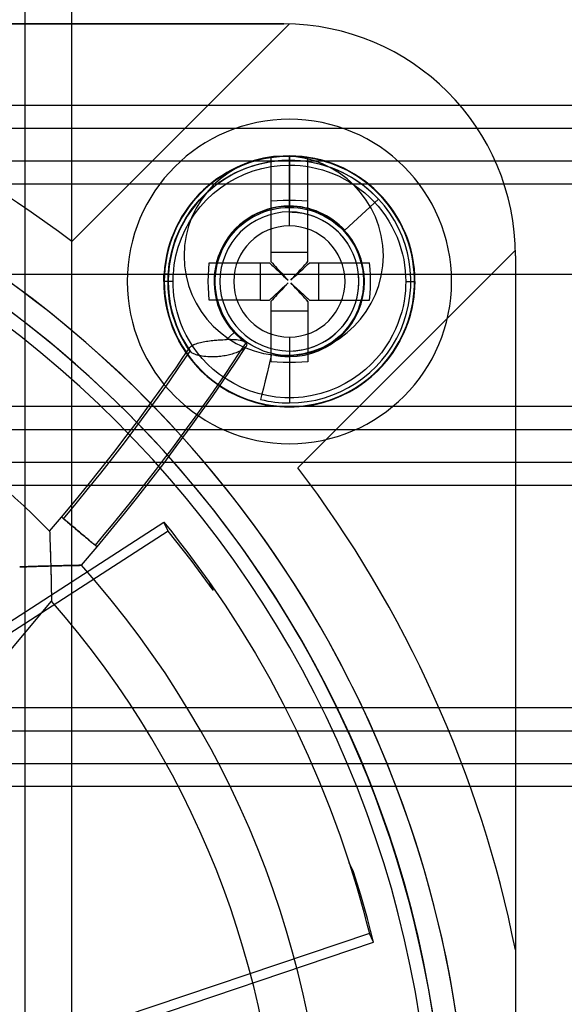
# Model space of a CAD drawing. Header units: millimetres. Extents: x -76 to 76, y -48 to 50.
# Tile 13 of 16: x 12 to 24, y 8 to 29. Entities that reach past the tile are written whole.
import ezdxf

# ---------------------------------------------------------------- set-up
doc = ezdxf.new("R2010")
doc.units = ezdxf.units.MM
doc.layers.add('MAIN-2', color=7, linetype='Continuous')

msp = doc.modelspace()

# ---------------------------------------------------------------- linework, layer by layer
at = {"layer": 'MAIN-2'}
for p, q in [((12.5, 0.5), (12.5, 42)), ((13.5, 42), (13.5, 0.5)), ((-21.923, 28.956), (18.077, 28.956)), ((18.077, 28.956), (9.677, 28.956)), ((18.196, 28.954), (13.503, 24.26)), ((18.077, 28.956), (18.077, 28.956)), ((18.077, 28.956), (18.077, 28.956)), ((18.196, 28.954), (18.196, 28.954)), ((75.5, 27.2), (-75.5, 27.2)), ((18.2, 26.9), (18.2, 26.9)), ((73.5, 26.7), (-73.5, 26.7)), ((-73.5, 26), (73.5, 26)), ((17.347, 25.967), (17.203, 25.915)), ((17.257, 25.845), (17.506, 25.927)), ((17.49, 26.011), (17.347, 25.967)), ((17.551, 25.933), (17.394, 25.887)), ((17.635, 26.046), (17.49, 26.011)), ((17.506, 25.927), (17.767, 25.985)), ((17.711, 25.968), (17.551, 25.933)), ((17.778, 26.072), (17.635, 26.046)), ((17.873, 25.994), (17.711, 25.968)), ((17.767, 25.985), (18.035, 26.016)), ((17.921, 26.091), (17.778, 26.072)), ((17.8, 26.07), (17.8, 24.846)), ((18.036, 26.01), (17.873, 25.994)), ((18.062, 26.102), (17.921, 26.091)), ((18.035, 26.016), (18.306, 26.019)), ((18.2, 26.015), (18.036, 26.01)), ((18.2, 26.105), (18.062, 26.102)), ((18.077, 26.106), (18.077, 26.106)), ((18.2, 26.11), (18.2, 25.91)), ((18.2, 26.105), (18.2, 26.11)), ((18.325, 26.102), (18.2, 26.105)), ((18.2, 24.9), (18.2, 26.1)), ((18.257, 26.099), (18.2, 26.1)), ((18.2, 24.9), (18.2, 26.1)), ((18.32, 26.012), (18.2, 26.015)), ((18.2, 26.015), (18.2, 25.021)), ((18.315, 26.098), (18.257, 26.099)), ((18.306, 26.019), (18.576, 25.994)), ((18.372, 26.095), (18.315, 26.098)), ((18.439, 26.004), (18.32, 26.012)), ((18.451, 26.094), (18.325, 26.102)), ((18.429, 26.09), (18.372, 26.095)), ((18.486, 26.085), (18.429, 26.09)), ((18.557, 25.99), (18.439, 26.004)), ((18.579, 26.079), (18.451, 26.094)), ((18.543, 26.078), (18.486, 26.085)), ((18.6, 26.07), (18.543, 26.078)), ((18.675, 25.971), (18.557, 25.99)), ((18.576, 25.994), (18.84, 25.941)), ((18.708, 26.057), (18.579, 26.079)), ((18.6, 24.846), (18.6, 26.07)), ((18.791, 25.947), (18.675, 25.971)), ((18.839, 26.029), (18.708, 26.057)), ((18.905, 25.917), (18.791, 25.947)), ((18.969, 25.994), (18.839, 26.029)), ((18.84, 25.941), (19.095, 25.863)), ((19.099, 25.952), (18.969, 25.994)), ((19.228, 25.902), (19.099, 25.952)), ((16.787, 25.707), (16.655, 25.621)), ((16.923, 25.785), (16.787, 25.707)), ((16.803, 25.617), (17.021, 25.741)), ((17.062, 25.854), (16.923, 25.785)), ((17.089, 25.767), (16.943, 25.693)), ((17.021, 25.741), (17.257, 25.845)), ((17.049, 25.631), (17.23, 25.715)), ((17.203, 25.915), (17.062, 25.854)), ((17.24, 25.832), (17.089, 25.767)), ((17.23, 25.715), (17.416, 25.785)), ((17.394, 25.887), (17.24, 25.832)), ((17.416, 25.785), (17.608, 25.839)), ((17.608, 25.839), (17.803, 25.879)), ((17.803, 25.879), (18.001, 25.902)), ((18.001, 25.902), (18.2, 25.91)), ((18.2, 25.91), (18.316, 25.908)), ((18.316, 25.908), (18.433, 25.9)), ((18.433, 25.9), (18.552, 25.886)), ((18.552, 25.886), (18.672, 25.866)), ((18.672, 25.866), (18.793, 25.839)), ((18.793, 25.839), (18.913, 25.807)), ((19.018, 25.883), (18.905, 25.917)), ((18.913, 25.807), (19.034, 25.768)), ((19.128, 25.844), (19.018, 25.883)), ((19.034, 25.768), (19.154, 25.722)), ((19.095, 25.863), (19.337, 25.761)), ((19.236, 25.801), (19.128, 25.844)), ((19.154, 25.722), (19.273, 25.67)), ((19.356, 25.846), (19.228, 25.902)), ((19.34, 25.753), (19.236, 25.801)), ((19.337, 25.761), (19.563, 25.639)), ((19.442, 25.701), (19.34, 25.753)), ((19.482, 25.782), (19.356, 25.846)), ((19.605, 25.712), (19.482, 25.782)), ((19.725, 25.635), (19.605, 25.712)), ((75.5, 25.5), (-75.5, 25.5)), ((16.528, 25.527), (16.407, 25.426)), ((16.655, 25.621), (16.528, 25.527)), ((16.666, 25.518), (16.537, 25.417)), ((16.602, 25.478), (16.803, 25.617)), ((16.802, 25.61), (16.666, 25.518)), ((16.711, 25.421), (16.876, 25.533)), ((16.943, 25.693), (16.802, 25.61)), ((16.876, 25.533), (17.049, 25.631)), ((19.273, 25.67), (19.389, 25.611)), ((19.389, 25.611), (19.504, 25.545)), ((19.539, 25.646), (19.442, 25.701)), ((19.504, 25.545), (19.615, 25.474)), ((19.634, 25.586), (19.539, 25.646)), ((19.563, 25.639), (19.77, 25.498)), ((19.725, 25.524), (19.634, 25.586)), ((19.841, 25.55), (19.725, 25.635)), ((19.812, 25.459), (19.725, 25.524)), ((19.77, 25.498), (19.958, 25.344)), ((19.954, 25.46), (19.841, 25.55)), ((16.291, 25.317), (16.182, 25.202)), ((16.257, 25.159), (16.422, 25.325)), ((16.407, 25.426), (16.291, 25.317)), ((16.414, 25.309), (16.298, 25.193)), ((16.41, 25.16), (16.555, 25.297)), ((16.537, 25.417), (16.414, 25.309)), ((16.422, 25.325), (16.602, 25.478)), ((16.555, 25.297), (16.711, 25.421)), ((19.615, 25.474), (19.723, 25.395)), ((19.723, 25.395), (19.827, 25.312)), ((19.895, 25.391), (19.812, 25.459)), ((19.827, 25.312), (19.927, 25.222)), ((19.974, 25.321), (19.895, 25.391)), ((20.061, 25.363), (19.954, 25.46)), ((19.958, 25.344), (20.125, 25.178)), ((20.05, 25.248), (19.974, 25.321)), ((20.163, 25.261), (20.061, 25.363)), ((16.08, 25.081), (15.986, 24.955)), ((16.182, 25.202), (16.08, 25.081)), ((16.189, 25.071), (16.088, 24.942)), ((16.103, 24.972), (16.257, 25.159)), ((16.298, 25.193), (16.189, 25.071)), ((16.276, 25.013), (16.41, 25.16)), ((17.933, 25.142), (17.8, 25.132)), ((17.8, 25.132), (17.8, 24.034)), ((18.067, 25.148), (17.933, 25.142)), ((18.2, 25.15), (18.067, 25.148)), ((18.333, 25.148), (18.2, 25.15)), ((18.467, 25.142), (18.333, 25.148)), ((18.6, 25.132), (18.467, 25.142)), ((18.6, 24.034), (18.6, 25.132)), ((19.395, 24.504), (20.125, 25.178)), ((19.927, 25.222), (20.022, 25.127)), ((20.022, 25.127), (20.112, 25.027)), ((20.121, 25.174), (20.05, 25.248)), ((20.125, 25.178), (20.121, 25.174)), ((20.26, 25.154), (20.163, 25.261)), ((20.35, 25.041), (20.26, 25.154)), ((15.986, 24.955), (15.9, 24.824)), ((15.963, 24.765), (16.103, 24.972)), ((16.088, 24.942), (15.996, 24.806)), ((16.155, 24.855), (16.276, 25.013)), ((17.459, 24.819), (17.552, 24.863)), ((17.552, 24.863), (17.645, 24.9)), ((17.645, 24.9), (17.735, 24.931)), ((17.735, 24.931), (17.826, 24.956)), ((17.826, 24.956), (17.918, 24.975)), ((17.918, 24.975), (18.011, 24.989)), ((18.011, 24.989), (18.105, 24.997)), ((18.105, 24.997), (18.2, 25)), ((18.2, 25.021), (18.2, 25.027)), ((18.2, 24.9), (18.2, 25)), ((18.2, 25), (18.295, 24.997)), ((18.2, 24.9), (18.2, 24.9)), ((18.2, 24.9), (18.2, 24.9)), ((18.2, 24.6), (18.2, 24.9)), ((18.2, 24.9), (18.258, 24.899)), ((18.258, 24.899), (18.315, 24.896)), ((18.295, 24.997), (18.39, 24.989)), ((18.315, 24.896), (18.373, 24.89)), ((18.373, 24.89), (18.43, 24.882)), ((18.39, 24.989), (18.483, 24.975)), ((18.43, 24.882), (18.488, 24.872)), ((18.483, 24.975), (18.575, 24.956)), ((18.488, 24.872), (18.544, 24.86)), ((18.544, 24.86), (18.6, 24.846)), ((18.575, 24.956), (18.666, 24.931)), ((18.666, 24.931), (18.756, 24.9)), ((18.756, 24.9), (18.849, 24.863)), ((18.849, 24.863), (18.942, 24.818)), ((20.112, 25.027), (20.195, 24.923)), ((20.195, 24.923), (20.274, 24.815)), ((20.435, 24.925), (20.35, 25.041)), ((20.512, 24.805), (20.435, 24.925)), ((15.822, 24.69), (15.752, 24.552)), ((15.9, 24.824), (15.822, 24.69)), ((15.912, 24.666), (15.837, 24.52)), ((15.84, 24.54), (15.963, 24.765)), ((15.996, 24.806), (15.912, 24.666)), ((15.95, 24.514), (16.046, 24.688)), ((16.046, 24.688), (16.155, 24.855)), ((17.125, 24.585), (17.203, 24.652)), ((17.203, 24.652), (17.285, 24.713)), ((17.285, 24.713), (17.37, 24.769)), ((17.37, 24.769), (17.459, 24.819)), ((18.942, 24.818), (19.03, 24.768)), ((19.03, 24.768), (19.116, 24.713)), ((19.116, 24.713), (19.197, 24.652)), ((19.197, 24.652), (19.275, 24.585)), ((20.274, 24.815), (20.345, 24.704)), ((20.345, 24.704), (20.411, 24.589)), ((20.582, 24.682), (20.512, 24.805)), ((20.646, 24.556), (20.582, 24.682)), ((15.752, 24.552), (15.691, 24.413)), ((15.738, 24.298), (15.84, 24.54)), ((15.837, 24.52), (15.772, 24.37)), ((15.869, 24.332), (15.95, 24.514)), ((16.917, 24.357), (16.981, 24.437)), ((16.981, 24.437), (17.05, 24.513)), ((17.05, 24.513), (17.125, 24.585)), ((19.275, 24.585), (19.35, 24.513)), ((19.35, 24.513), (19.419, 24.436)), ((19.419, 24.436), (19.483, 24.356)), ((20.411, 24.589), (20.47, 24.473)), ((20.47, 24.473), (20.522, 24.354)), ((20.702, 24.428), (20.646, 24.556)), ((13.503, 24.26), (13.503, 24.26)), ((15.639, 24.272), (15.595, 24.13)), ((15.691, 24.413), (15.639, 24.272)), ((15.66, 24.044), (15.738, 24.298)), ((15.772, 24.37), (15.716, 24.216)), ((15.802, 24.144), (15.869, 24.332)), ((16.806, 24.186), (16.859, 24.273)), ((16.859, 24.273), (16.917, 24.357)), ((19.483, 24.356), (19.542, 24.273)), ((19.542, 24.273), (19.594, 24.186)), ((20.522, 24.354), (20.568, 24.234)), ((20.568, 24.234), (20.607, 24.113)), ((20.752, 24.299), (20.702, 24.428)), ((20.794, 24.169), (20.752, 24.299)), ((15.595, 24.13), (15.559, 23.989)), ((15.607, 23.78), (15.66, 24.044)), ((15.67, 24.058), (15.634, 23.899)), ((15.716, 24.216), (15.67, 24.058)), ((15.751, 23.952), (15.802, 24.144)), ((16.717, 24.001), (16.759, 24.096)), ((16.759, 24.096), (16.806, 24.186)), ((17.8, 24.034), (18.6, 24.034)), ((17.8, 24.034), (17.8, 23.831)), ((18.382, 19.381), (23.076, 24.075)), ((18.6, 23.831), (18.6, 24.034)), ((19.594, 24.186), (19.641, 24.095)), ((19.641, 24.095), (19.683, 24)), ((20.607, 24.113), (20.639, 23.993)), ((20.829, 24.039), (20.794, 24.169)), ((20.857, 23.908), (20.829, 24.039)), ((23.076, 24.075), (23.076, 24.075)), ((15.532, 23.848), (15.512, 23.708)), ((15.559, 23.989), (15.532, 23.848)), ((15.634, 23.899), (15.607, 23.737)), ((15.715, 23.756), (15.751, 23.952)), ((16.458, 23.667), (16.468, 23.8)), ((16.468, 23.8), (17.566, 23.8)), ((16.634, 23.729), (16.656, 23.821)), ((16.656, 23.821), (16.684, 23.911)), ((16.684, 23.911), (16.717, 24.001)), ((17.566, 23.8), (17.769, 23.8)), ((17.566, 23.8), (17.566, 23)), ((17.769, 23.8), (17.792, 23.778)), ((17.8, 23.831), (17.832, 23.796)), ((17.8, 23.8), (17.8, 23.8)), ((17.832, 23.796), (17.865, 23.761)), ((18.535, 23.761), (18.568, 23.796)), ((18.568, 23.796), (18.6, 23.831)), ((18.591, 23.763), (18.631, 23.8)), ((18.6, 23.8), (18.6, 23.8)), ((18.631, 23.8), (18.834, 23.8)), ((18.834, 23.8), (19.932, 23.8)), ((18.834, 23), (18.834, 23.8)), ((19.683, 24), (19.716, 23.91)), ((19.716, 23.91), (19.744, 23.82)), ((19.744, 23.82), (19.766, 23.729)), ((19.942, 23.667), (19.932, 23.8)), ((20.639, 23.993), (20.666, 23.872)), ((20.666, 23.872), (20.686, 23.752)), ((20.879, 23.779), (20.857, 23.908)), ((23.077, 23.956), (23.077, -16.044)), ((23.077, 23.956), (23.077, 23.956)), ((23.077, 23.956), (23.077, 23.956)), ((15.512, 23.708), (15.5, 23.57)), ((15.581, 23.51), (15.607, 23.78)), ((15.607, 23.737), (15.591, 23.574)), ((15.695, 23.558), (15.715, 23.756)), ((16.452, 23.533), (16.458, 23.667)), ((16.606, 23.543), (16.617, 23.637)), ((16.617, 23.637), (16.634, 23.729)), ((17.792, 23.778), (17.818, 23.754)), ((17.818, 23.754), (17.847, 23.728)), ((17.847, 23.728), (17.878, 23.699)), ((17.865, 23.761), (17.898, 23.725)), ((17.878, 23.699), (17.912, 23.667)), ((17.898, 23.725), (17.931, 23.689)), ((17.912, 23.667), (17.948, 23.634)), ((17.931, 23.689), (17.965, 23.653)), ((17.948, 23.634), (17.987, 23.598)), ((17.965, 23.653), (17.999, 23.616)), ((17.987, 23.598), (18.03, 23.559)), ((17.999, 23.616), (18.033, 23.579)), ((18.367, 23.578), (18.401, 23.616)), ((18.373, 23.561), (18.436, 23.62)), ((18.401, 23.616), (18.435, 23.652)), ((18.435, 23.652), (18.469, 23.689)), ((18.436, 23.62), (18.494, 23.673)), ((18.469, 23.689), (18.502, 23.725)), ((18.494, 23.673), (18.545, 23.721)), ((18.502, 23.725), (18.535, 23.761)), ((18.545, 23.721), (18.591, 23.763)), ((19.766, 23.729), (19.783, 23.636)), ((19.783, 23.636), (19.794, 23.543)), ((19.948, 23.533), (19.942, 23.667)), ((20.686, 23.752), (20.7, 23.633)), ((20.7, 23.633), (20.708, 23.516)), ((20.894, 23.651), (20.879, 23.779)), ((20.902, 23.525), (20.894, 23.651)), ((-58.728, 23.555), (36.867, 23.555)), ((15.49, 23.457), (15.491, 23.471)), ((15.49, 23.443), (15.49, 23.457)), ((15.49, 23.428), (15.49, 23.443)), ((15.49, 23.414), (15.49, 23.428)), ((15.49, 23.4), (15.49, 23.414)), ((15.49, 23.4), (15.495, 23.4)), ((15.69, 23.4), (15.49, 23.4)), ((15.49, 23.4), (15.492, 23.292)), ((15.491, 23.499), (15.492, 23.513)), ((15.491, 23.485), (15.491, 23.499)), ((15.491, 23.471), (15.491, 23.485)), ((15.492, 23.513), (15.493, 23.528)), ((15.493, 23.542), (15.494, 23.556)), ((15.493, 23.528), (15.493, 23.542)), ((15.494, 23.556), (15.495, 23.57)), ((15.5, 23.57), (15.495, 23.57)), ((15.495, 23.57), (15.695, 23.558)), ((15.495, 23.449), (15.496, 23.473)), ((15.495, 23.424), (15.495, 23.449)), ((15.495, 23.4), (15.495, 23.424)), ((15.497, 23.278), (15.495, 23.4)), ((15.496, 23.497), (15.497, 23.521)), ((15.496, 23.473), (15.496, 23.497)), ((15.497, 23.521), (15.499, 23.546)), ((15.499, 23.546), (15.5, 23.57)), ((15.584, 23.239), (15.581, 23.51)), ((15.591, 23.574), (15.585, 23.41)), ((15.585, 23.41), (15.59, 23.246)), ((15.69, 23.445), (15.691, 23.468)), ((15.69, 23.423), (15.69, 23.445)), ((15.69, 23.4), (15.69, 23.423)), ((15.692, 23.3), (15.69, 23.4)), ((15.691, 23.49), (15.692, 23.513)), ((15.691, 23.468), (15.691, 23.49)), ((15.692, 23.513), (15.693, 23.535)), ((15.693, 23.535), (15.695, 23.558)), ((16.45, 23.4), (16.452, 23.533)), ((16.452, 23.267), (16.45, 23.4)), ((16.601, 23.448), (16.606, 23.543)), ((16.601, 23.352), (16.601, 23.448)), ((18.03, 23.559), (18.074, 23.518)), ((18.033, 23.579), (18.067, 23.541)), ((18.067, 23.541), (18.102, 23.504)), ((18.074, 23.518), (18.122, 23.475)), ((18.102, 23.504), (18.137, 23.466)), ((18.122, 23.475), (18.171, 23.429)), ((18.134, 23.337), (18.171, 23.371)), ((18.137, 23.466), (18.171, 23.429)), ((18.171, 23.371), (18.137, 23.334)), ((18.229, 23.429), (18.303, 23.498)), ((18.229, 23.429), (18.263, 23.466)), ((18.229, 23.371), (18.266, 23.337)), ((18.263, 23.334), (18.229, 23.371)), ((18.263, 23.466), (18.298, 23.504)), ((18.298, 23.504), (18.333, 23.541)), ((18.303, 23.498), (18.373, 23.561)), ((18.333, 23.541), (18.367, 23.578)), ((19.794, 23.543), (19.799, 23.448)), ((19.799, 23.448), (19.799, 23.352)), ((19.95, 23.4), (19.948, 23.533)), ((19.948, 23.267), (19.95, 23.4)), ((20.708, 23.516), (20.71, 23.4)), ((20.71, 23.4), (20.708, 23.3)), ((20.71, 23.4), (20.91, 23.4)), ((20.905, 23.4), (20.902, 23.525)), ((20.905, 23.4), (20.903, 23.278)), ((20.91, 23.4), (20.905, 23.4)), ((20.908, 23.292), (20.91, 23.4)), ((15.492, 23.292), (15.499, 23.179)), ((15.506, 23.153), (15.497, 23.278)), ((15.499, 23.179), (15.511, 23.063)), ((15.615, 22.971), (15.584, 23.239)), ((15.59, 23.246), (15.604, 23.083)), ((15.698, 23.195), (15.692, 23.3)), ((15.709, 23.087), (15.698, 23.195)), ((16.458, 23.133), (16.452, 23.267)), ((16.606, 23.257), (16.601, 23.352)), ((16.617, 23.164), (16.606, 23.257)), ((16.634, 23.071), (16.617, 23.164)), ((17.911, 23.131), (17.947, 23.165)), ((17.947, 23.165), (17.984, 23.199)), ((17.999, 23.184), (17.965, 23.148)), ((17.984, 23.199), (18.021, 23.233)), ((18.033, 23.222), (17.999, 23.184)), ((18.021, 23.233), (18.059, 23.267)), ((18.067, 23.259), (18.033, 23.222)), ((18.059, 23.267), (18.096, 23.302)), ((18.102, 23.296), (18.067, 23.259)), ((18.096, 23.302), (18.134, 23.337)), ((18.137, 23.334), (18.102, 23.296)), ((18.298, 23.296), (18.263, 23.334)), ((18.266, 23.337), (18.304, 23.302)), ((18.333, 23.259), (18.298, 23.296)), ((18.304, 23.302), (18.341, 23.267)), ((18.367, 23.221), (18.333, 23.259)), ((18.341, 23.267), (18.378, 23.233)), ((18.401, 23.184), (18.367, 23.221)), ((18.378, 23.233), (18.416, 23.199)), ((18.435, 23.147), (18.401, 23.184)), ((18.416, 23.199), (18.452, 23.165)), ((18.452, 23.165), (18.489, 23.131)), ((19.783, 23.163), (19.766, 23.071)), ((19.794, 23.257), (19.783, 23.163)), ((19.799, 23.352), (19.794, 23.257)), ((19.942, 23.133), (19.948, 23.267)), ((20.702, 23.195), (20.691, 23.087)), ((20.708, 23.3), (20.702, 23.195)), ((20.889, 23.063), (20.901, 23.179)), ((20.903, 23.278), (20.894, 23.153)), ((20.901, 23.179), (20.908, 23.292)), ((15.52, 23.027), (15.506, 23.153)), ((15.511, 23.063), (15.529, 22.942)), ((15.541, 22.899), (15.52, 23.027)), ((15.604, 23.083), (15.63, 22.921)), ((15.672, 22.71), (15.615, 22.971)), ((15.726, 22.976), (15.709, 23.087)), ((15.748, 22.861), (15.726, 22.976)), ((16.468, 23), (16.458, 23.133)), ((17.566, 23), (16.468, 23)), ((16.656, 22.98), (16.634, 23.071)), ((16.684, 22.89), (16.656, 22.98)), ((17.566, 23), (17.769, 23)), ((17.769, 23), (17.804, 23.032)), ((17.832, 23.004), (17.8, 22.969)), ((17.8, 23), (17.8, 23)), ((17.8, 22.969), (17.8, 22.766)), ((17.804, 23.032), (17.839, 23.065)), ((17.865, 23.039), (17.832, 23.004)), ((17.839, 23.065), (17.875, 23.098)), ((17.898, 23.075), (17.865, 23.039)), ((17.875, 23.098), (17.911, 23.131)), ((17.931, 23.111), (17.898, 23.075)), ((17.965, 23.148), (17.931, 23.111)), ((18.469, 23.111), (18.435, 23.147)), ((18.502, 23.075), (18.469, 23.111)), ((18.489, 23.131), (18.525, 23.098)), ((18.535, 23.039), (18.502, 23.075)), ((18.525, 23.098), (18.561, 23.065)), ((18.568, 23.004), (18.535, 23.039)), ((18.561, 23.065), (18.596, 23.032)), ((18.6, 22.969), (18.568, 23.004)), ((18.596, 23.032), (18.631, 23)), ((18.6, 23), (18.6, 23)), ((18.6, 22.969), (18.6, 22.766)), ((18.631, 23), (18.834, 23)), ((18.834, 23), (19.932, 23)), ((19.744, 22.979), (19.716, 22.889)), ((19.766, 23.071), (19.744, 22.979)), ((19.932, 23), (19.942, 23.133)), ((20.674, 22.976), (20.652, 22.861)), ((20.691, 23.087), (20.674, 22.976)), ((20.88, 23.027), (20.859, 22.899)), ((20.871, 22.942), (20.889, 23.063)), ((20.894, 23.153), (20.88, 23.027)), ((15.529, 22.942), (15.553, 22.818)), ((15.569, 22.77), (15.541, 22.899)), ((15.553, 22.818), (15.584, 22.69)), ((15.603, 22.64), (15.569, 22.77)), ((15.63, 22.921), (15.665, 22.761)), ((15.665, 22.761), (15.71, 22.604)), ((15.777, 22.742), (15.748, 22.861)), ((15.814, 22.621), (15.777, 22.742)), ((16.717, 22.8), (16.684, 22.89)), ((16.759, 22.705), (16.717, 22.8)), ((17.8, 22.766), (18.6, 22.766)), ((17.8, 22.766), (17.8, 21.668)), ((18.6, 22.766), (18.6, 21.668)), ((19.683, 22.799), (19.641, 22.704)), ((19.716, 22.889), (19.683, 22.799)), ((20.623, 22.742), (20.586, 22.621)), ((20.652, 22.861), (20.623, 22.742)), ((20.831, 22.77), (20.797, 22.64)), ((20.816, 22.69), (20.847, 22.818)), ((20.859, 22.899), (20.831, 22.77)), ((20.847, 22.818), (20.871, 22.942)), ((15.584, 22.69), (15.623, 22.559)), ((15.645, 22.51), (15.603, 22.64)), ((15.623, 22.559), (15.671, 22.425)), ((15.754, 22.46), (15.672, 22.71)), ((15.71, 22.604), (15.765, 22.449)), ((15.858, 22.497), (15.814, 22.621)), ((16.806, 22.614), (16.759, 22.705)), ((16.858, 22.527), (16.806, 22.614)), ((16.917, 22.444), (16.858, 22.527)), ((19.541, 22.527), (19.483, 22.443)), ((19.594, 22.614), (19.541, 22.527)), ((19.641, 22.704), (19.594, 22.614)), ((20.586, 22.621), (20.542, 22.497)), ((20.729, 22.425), (20.777, 22.559)), ((20.797, 22.64), (20.755, 22.51)), ((20.777, 22.559), (20.816, 22.69)), ((15.694, 22.38), (15.645, 22.51)), ((15.671, 22.425), (15.728, 22.289)), ((15.751, 22.25), (15.694, 22.38)), ((15.858, 22.223), (15.754, 22.46)), ((15.765, 22.449), (15.829, 22.298)), ((15.91, 22.371), (15.858, 22.497)), ((15.972, 22.244), (15.91, 22.371)), ((16.981, 22.364), (16.917, 22.444)), ((17.05, 22.287), (16.981, 22.364)), ((19.419, 22.363), (19.35, 22.287)), ((19.483, 22.443), (19.419, 22.363)), ((20.49, 22.371), (20.428, 22.244)), ((20.542, 22.497), (20.49, 22.371)), ((20.706, 22.38), (20.649, 22.25)), ((20.672, 22.289), (20.729, 22.425)), ((20.755, 22.51), (20.706, 22.38)), ((15.728, 22.289), (15.794, 22.152)), ((15.816, 22.121), (15.751, 22.25)), ((15.794, 22.152), (15.871, 22.014)), ((15.889, 21.994), (15.816, 22.121)), ((15.829, 22.298), (15.902, 22.152)), ((15.982, 22.004), (15.858, 22.223)), ((15.902, 22.152), (15.985, 22.01)), ((16.043, 22.116), (15.972, 22.244)), ((16.124, 21.989), (16.043, 22.116)), ((16.31, 22.091), (16.342, 22.098)), ((16.342, 22.098), (16.375, 22.104)), ((16.375, 22.104), (16.408, 22.109)), ((16.408, 22.109), (16.441, 22.115)), ((16.441, 22.115), (16.475, 22.119)), ((16.475, 22.119), (16.509, 22.124)), ((16.509, 22.124), (16.544, 22.128)), ((16.544, 22.128), (16.575, 22.131)), ((16.575, 22.131), (16.602, 22.134)), ((16.602, 22.134), (16.632, 22.136)), ((16.632, 22.136), (16.663, 22.139)), ((16.663, 22.139), (16.696, 22.141)), ((16.696, 22.141), (16.73, 22.143)), ((16.73, 22.143), (16.766, 22.144)), ((16.766, 22.144), (16.804, 22.145)), ((16.804, 22.145), (16.842, 22.146)), ((16.842, 22.146), (17.005, 22.296)), ((16.885, 22.145), (16.842, 22.146)), ((16.927, 22.145), (16.885, 22.145)), ((16.971, 22.144), (16.927, 22.145)), ((17.014, 22.142), (16.971, 22.144)), ((17.055, 22.139), (17.014, 22.142)), ((17.125, 22.215), (17.05, 22.287)), ((17.097, 22.134), (17.055, 22.139)), ((17.136, 22.128), (17.097, 22.134)), ((17.203, 22.148), (17.125, 22.215)), ((17.168, 22.121), (17.136, 22.128)), ((17.193, 22.113), (17.168, 22.121)), ((17.214, 22.106), (17.193, 22.113)), ((17.284, 22.087), (17.203, 22.148)), ((18.2, 22.2), (18.2, 21.9)), ((19.197, 22.148), (19.115, 22.087)), ((19.275, 22.215), (19.197, 22.148)), ((19.35, 22.287), (19.275, 22.215)), ((20.357, 22.116), (20.276, 21.989)), ((20.428, 22.244), (20.357, 22.116)), ((20.584, 22.121), (20.511, 21.994)), ((20.529, 22.014), (20.606, 22.152)), ((20.649, 22.25), (20.584, 22.121)), ((20.606, 22.152), (20.672, 22.289)), ((15.831, 21.564), (16.056, 21.894)), ((15.871, 22.014), (15.958, 21.876)), ((15.97, 21.869), (15.889, 21.994)), ((15.902, 21.757), (16.049, 21.973)), ((16.05, 21.901), (15.982, 22.004)), ((15.985, 22.01), (16.076, 21.874)), ((16.038, 21.938), (16.039, 21.95)), ((16.039, 21.926), (16.038, 21.938)), ((16.039, 21.95), (16.043, 21.962)), ((16.043, 21.913), (16.039, 21.926)), ((16.043, 21.962), (16.049, 21.973)), ((16.05, 21.901), (16.043, 21.913)), ((16.049, 21.973), (16.058, 21.985)), ((16.058, 21.985), (16.069, 21.996)), ((16.069, 21.996), (16.083, 22.007)), ((16.083, 22.007), (16.099, 22.017)), ((16.099, 22.017), (16.118, 22.028)), ((16.118, 22.028), (16.139, 22.038)), ((16.216, 21.862), (16.124, 21.989)), ((16.139, 22.038), (16.162, 22.048)), ((16.162, 22.048), (16.188, 22.058)), ((16.188, 22.058), (16.216, 22.067)), ((16.216, 22.067), (16.247, 22.076)), ((16.247, 22.076), (16.278, 22.084)), ((16.278, 22.084), (16.31, 22.091)), ((17.028, 21.639), (17.264, 21.999)), ((17.11, 21.887), (17.082, 21.875)), ((17.259, 22.079), (17.11, 21.851)), ((17.136, 21.9), (17.11, 21.887)), ((17.16, 21.912), (17.136, 21.9)), ((17.181, 21.925), (17.16, 21.912)), ((17.2, 21.938), (17.181, 21.925)), ((17.217, 21.95), (17.2, 21.938)), ((17.231, 21.962), (17.217, 21.95)), ((17.244, 21.974), (17.231, 21.962)), ((17.255, 21.987), (17.244, 21.974)), ((17.264, 21.999), (17.255, 21.987)), ((17.259, 22.079), (17.269, 22.067)), ((17.272, 22.013), (17.264, 21.999)), ((17.269, 22.067), (17.275, 22.055)), ((17.277, 22.028), (17.272, 22.013)), ((17.275, 22.055), (17.278, 22.042)), ((17.278, 22.042), (17.277, 22.028)), ((17.37, 22.032), (17.284, 22.087)), ((17.458, 21.982), (17.37, 22.032)), ((17.551, 21.937), (17.458, 21.982)), ((17.644, 21.9), (17.551, 21.937)), ((17.734, 21.869), (17.644, 21.9)), ((18.2, 21.9), (18.2, 21.9)), ((18.2, 21.9), (18.2, 21.8)), ((18.2, 21.9), (18.2, 21.9)), ((18.2, 21.9), (18.2, 21.9)), ((18.755, 21.9), (18.665, 21.869)), ((18.848, 21.937), (18.755, 21.9)), ((18.941, 21.982), (18.848, 21.937)), ((19.03, 22.031), (18.941, 21.982)), ((19.115, 22.087), (19.03, 22.031)), ((20.276, 21.989), (20.184, 21.862)), ((20.511, 21.994), (20.43, 21.869)), ((20.442, 21.876), (20.529, 22.014)), ((15.753, 21.54), (15.902, 21.757)), ((15.958, 21.876), (16.058, 21.74)), ((16.069, 21.733), (15.97, 21.869)), ((16.058, 21.74), (16.169, 21.606)), ((16.206, 21.571), (16.069, 21.733)), ((16.089, 21.865), (16.076, 21.874)), ((16.104, 21.856), (16.089, 21.865)), ((16.121, 21.847), (16.104, 21.856)), ((16.14, 21.838), (16.121, 21.847)), ((16.162, 21.829), (16.14, 21.838)), ((16.186, 21.821), (16.162, 21.829)), ((16.212, 21.813), (16.186, 21.821)), ((16.231, 21.807), (16.212, 21.813)), ((16.318, 21.738), (16.216, 21.862)), ((16.247, 21.804), (16.231, 21.807)), ((16.266, 21.8), (16.247, 21.804)), ((16.29, 21.795), (16.266, 21.8)), ((16.32, 21.79), (16.29, 21.795)), ((16.432, 21.617), (16.318, 21.738)), ((16.355, 21.785), (16.32, 21.79)), ((16.395, 21.78), (16.355, 21.785)), ((16.442, 21.776), (16.395, 21.78)), ((16.482, 21.774), (16.443, 21.776)), ((16.519, 21.773), (16.482, 21.774)), ((16.554, 21.773), (16.519, 21.773)), ((16.587, 21.774), (16.554, 21.773)), ((16.619, 21.775), (16.587, 21.774)), ((16.648, 21.777), (16.619, 21.775)), ((16.674, 21.78), (16.648, 21.777)), ((16.699, 21.782), (16.674, 21.78)), ((16.721, 21.785), (16.699, 21.782)), ((16.749, 21.788), (16.721, 21.785)), ((16.782, 21.793), (16.749, 21.788)), ((16.815, 21.799), (16.782, 21.793)), ((16.847, 21.805), (16.815, 21.799)), ((16.878, 21.812), (16.847, 21.805)), ((16.908, 21.819), (16.878, 21.812)), ((16.937, 21.826), (16.908, 21.819)), ((16.966, 21.834), (16.937, 21.826)), ((17.11, 21.851), (16.958, 21.622)), ((16.994, 21.843), (16.966, 21.834)), ((17.021, 21.852), (16.994, 21.843)), ((17.052, 21.863), (17.021, 21.852)), ((17.082, 21.875), (17.052, 21.863)), ((17.825, 21.844), (17.734, 21.869)), ((17.788, 21.712), (17.756, 21.583)), ((17.808, 21.796), (17.788, 21.712)), ((17.815, 21.825), (17.808, 21.796)), ((17.917, 21.825), (17.825, 21.844)), ((18.01, 21.811), (17.917, 21.825)), ((18.105, 21.803), (18.01, 21.811)), ((18.077, 21.806), (18.077, 21.806)), ((18.2, 21.8), (18.105, 21.803)), ((18.295, 21.803), (18.2, 21.8)), ((18.2, 21.779), (18.2, 20.779)), ((18.2, 21.779), (18.2, 20.779)), ((18.389, 21.811), (18.295, 21.803)), ((18.482, 21.825), (18.389, 21.811)), ((18.574, 21.844), (18.482, 21.825)), ((18.665, 21.869), (18.574, 21.844)), ((20.082, 21.738), (19.968, 21.617)), ((20.184, 21.862), (20.082, 21.738)), ((20.331, 21.733), (20.194, 21.571)), ((20.231, 21.606), (20.342, 21.74)), ((20.43, 21.869), (20.331, 21.733)), ((20.342, 21.74), (20.442, 21.876)), ((15.601, 21.323), (15.753, 21.54)), ((15.603, 21.235), (15.831, 21.564)), ((16.169, 21.606), (16.291, 21.475)), ((16.348, 21.428), (16.206, 21.571)), ((16.291, 21.475), (16.427, 21.35)), ((16.557, 21.502), (16.432, 21.617)), ((16.694, 21.392), (16.557, 21.502)), ((16.786, 21.278), (17.028, 21.639)), ((16.958, 21.622), (16.803, 21.393)), ((17.756, 21.583), (17.717, 21.424)), ((17.933, 21.658), (17.8, 21.668)), ((18.067, 21.652), (17.933, 21.658)), ((18.2, 21.65), (18.067, 21.652)), ((18.333, 21.652), (18.2, 21.65)), ((18.467, 21.658), (18.333, 21.652)), ((18.6, 21.668), (18.467, 21.658)), ((19.843, 21.502), (19.706, 21.392)), ((19.968, 21.617), (19.843, 21.502)), ((19.973, 21.35), (20.109, 21.475)), ((20.194, 21.571), (20.052, 21.428)), ((20.109, 21.475), (20.231, 21.606)), ((15.448, 21.106), (15.601, 21.323)), ((16.491, 21.303), (16.348, 21.428)), ((16.427, 21.35), (16.574, 21.232)), ((16.634, 21.194), (16.491, 21.303)), ((16.538, 20.918), (16.786, 21.278)), ((16.803, 21.393), (16.646, 21.164)), ((16.841, 21.289), (16.694, 21.392)), ((16.998, 21.196), (16.841, 21.289)), ((17.676, 21.256), (17.638, 21.098)), ((17.717, 21.424), (17.676, 21.256)), ((19.559, 21.289), (19.402, 21.196)), ((19.706, 21.392), (19.559, 21.289)), ((19.909, 21.303), (19.766, 21.194)), ((19.826, 21.232), (19.973, 21.35)), ((20.052, 21.428), (19.909, 21.303)), ((15.197, 20.758), (15.448, 21.106)), ((15.369, 20.906), (15.603, 21.235)), ((16.646, 21.164), (16.487, 20.935)), ((16.574, 21.232), (16.733, 21.121)), ((16.774, 21.101), (16.634, 21.194)), ((16.733, 21.121), (16.903, 21.02)), ((16.91, 21.022), (16.774, 21.101)), ((17.165, 21.113), (16.998, 21.196)), ((17.341, 21.041), (17.165, 21.113)), ((17.524, 20.982), (17.341, 21.041)), ((17.638, 21.098), (17.606, 20.968)), ((19.059, 21.041), (18.876, 20.982)), ((19.235, 21.113), (19.059, 21.041)), ((19.402, 21.196), (19.235, 21.113)), ((19.626, 21.101), (19.49, 21.022)), ((19.497, 21.02), (19.667, 21.121)), ((19.766, 21.194), (19.626, 21.101)), ((19.667, 21.121), (19.826, 21.232)), ((15.131, 20.578), (15.369, 20.906)), ((16.284, 20.557), (16.538, 20.918)), ((16.487, 20.935), (16.325, 20.705)), ((16.903, 21.02), (17.083, 20.931)), ((17.125, 20.917), (16.91, 21.022)), ((17.083, 20.931), (17.272, 20.853)), ((17.324, 20.84), (17.125, 20.917)), ((17.272, 20.853), (17.47, 20.79)), ((17.49, 20.79), (17.324, 20.84)), ((17.712, 20.937), (17.524, 20.982)), ((17.585, 20.884), (17.578, 20.854)), ((17.606, 20.968), (17.585, 20.884)), ((17.906, 20.907), (17.712, 20.937)), ((18.102, 20.892), (17.906, 20.907)), ((18.298, 20.892), (18.102, 20.892)), ((18.494, 20.907), (18.298, 20.892)), ((18.688, 20.937), (18.494, 20.907)), ((18.876, 20.982), (18.688, 20.937)), ((19.076, 20.84), (18.91, 20.79)), ((18.93, 20.79), (19.128, 20.853)), ((19.275, 20.917), (19.076, 20.84)), ((19.128, 20.853), (19.317, 20.931)), ((19.49, 21.022), (19.275, 20.917)), ((19.317, 20.931), (19.497, 21.02)), ((75.5, 20.7), (-75.5, 20.7)), ((14.94, 20.41), (15.197, 20.758)), ((16.325, 20.705), (16.161, 20.476)), ((17.47, 20.79), (17.674, 20.741)), ((17.701, 20.741), (17.49, 20.79)), ((17.674, 20.741), (17.882, 20.708)), ((17.888, 20.713), (17.701, 20.741)), ((17.882, 20.708), (18.094, 20.692)), ((18.098, 20.697), (17.888, 20.713)), ((18.094, 20.692), (18.306, 20.692)), ((18.302, 20.697), (18.098, 20.697)), ((18.2, 20.7), (18.2, 20.7)), ((18.512, 20.713), (18.302, 20.697)), ((18.306, 20.692), (18.518, 20.708)), ((18.699, 20.741), (18.512, 20.713)), ((18.518, 20.708), (18.726, 20.741)), ((18.91, 20.79), (18.699, 20.741)), ((18.726, 20.741), (18.93, 20.79)), ((14.678, 20.061), (14.94, 20.41)), ((14.888, 20.249), (15.131, 20.578)), ((16.161, 20.476), (15.994, 20.246)), ((16.024, 20.197), (16.284, 20.557)), ((73.5, 20.2), (-73.5, 20.2)), ((14.64, 19.921), (14.888, 20.249)), ((15.759, 19.836), (16.024, 20.197)), ((15.994, 20.246), (15.825, 20.016)), ((14.41, 19.713), (14.678, 20.061)), ((15.825, 20.016), (15.653, 19.785)), ((14.387, 19.593), (14.64, 19.921)), ((15.653, 19.785), (15.479, 19.555)), ((15.488, 19.476), (15.759, 19.836)), ((18.2, 19.9), (18.2, 19.9)), ((14.129, 19.265), (14.387, 19.593)), ((14.136, 19.364), (14.41, 19.713)), ((15.479, 19.555), (15.303, 19.325)), ((-73.5, 19.5), (73.5, 19.5)), ((13.857, 19.015), (14.136, 19.364)), ((15.211, 19.116), (15.488, 19.476)), ((18.382, 19.381), (18.382, 19.381)), ((13.866, 18.937), (14.129, 19.265)), ((15.303, 19.325), (15.125, 19.094)), ((75.5, 19), (-75.5, 19)), ((13.573, 18.666), (13.857, 19.015)), ((13.598, 18.609), (13.866, 18.937)), ((14.929, 18.755), (15.211, 19.116)), ((15.125, 19.094), (14.944, 18.863)), ((14.641, 18.395), (14.929, 18.755)), ((14.944, 18.863), (14.761, 18.633)), ((13.282, 18.317), (13.573, 18.666)), ((13.325, 18.281), (13.598, 18.609)), ((14.761, 18.633), (14.575, 18.402)), ((13.025, 18.01), (13.282, 18.317)), ((13.284, 18.316), (13.282, 18.317)), ((13.283, 18.317), (13.282, 18.317)), ((13.284, 18.316), (13.283, 18.317)), ((13.287, 18.313), (13.284, 18.316)), ((13.286, 18.314), (13.284, 18.316)), ((13.288, 18.312), (13.286, 18.314)), ((13.293, 18.308), (13.287, 18.313)), ((13.291, 18.309), (13.288, 18.312)), ((13.295, 18.306), (13.291, 18.309)), ((13.302, 18.301), (13.293, 18.308)), ((13.3, 18.302), (13.295, 18.306)), ((13.305, 18.298), (13.3, 18.302)), ((13.313, 18.292), (13.302, 18.301)), ((13.311, 18.293), (13.305, 18.298)), ((13.318, 18.287), (13.311, 18.293)), ((13.325, 18.281), (13.313, 18.292)), ((13.325, 18.281), (13.318, 18.287)), ((13.34, 18.268), (13.325, 18.281)), ((13.325, 18.281), (13.339, 18.27)), ((14.348, 18.035), (14.641, 18.395)), ((14.575, 18.402), (14.387, 18.172)), ((4.832, 11.329), (15.491, 18.204)), ((13.339, 18.27), (13.354, 18.257)), ((13.357, 18.254), (13.34, 18.268)), ((13.354, 18.257), (13.372, 18.242)), ((13.375, 18.239), (13.357, 18.254)), ((13.372, 18.242), (13.392, 18.225)), ((13.395, 18.223), (13.375, 18.239)), ((13.392, 18.225), (13.413, 18.207)), ((13.416, 18.205), (13.395, 18.223)), ((13.413, 18.207), (13.437, 18.188)), ((13.437, 18.187), (13.416, 18.205)), ((13.437, 18.188), (13.462, 18.167)), ((13.459, 18.169), (13.437, 18.187)), ((13.481, 18.15), (13.459, 18.169)), ((13.462, 18.167), (13.488, 18.144)), ((13.504, 18.131), (13.481, 18.15)), ((13.488, 18.144), (13.516, 18.121)), ((13.529, 18.11), (13.504, 18.131)), ((13.516, 18.121), (13.545, 18.097)), ((13.554, 18.089), (13.529, 18.11)), ((13.545, 18.097), (13.574, 18.072)), ((13.581, 18.067), (13.554, 18.089)), ((13.574, 18.072), (13.604, 18.047)), ((13.608, 18.043), (13.581, 18.067)), ((14.387, 18.172), (14.197, 17.941)), ((15.491, 18.204), (15.659, 17.996)), ((15.583, 18.012), (15.491, 18.204)), ((15.583, 18.012), (4.991, 11.181)), ((13.025, 18.01), (13.025, 18.009)), ((13.025, 18.01), (13.025, 18.01)), ((13.025, 18.01), (13.025, 18.01)), ((13.025, 18.01), (13.025, 18.009)), ((13.025, 18.009), (13.025, 18.003)), ((13.025, 18.009), (13.025, 18.007)), ((13.025, 18.007), (13.025, 18.006)), ((13.025, 18.006), (13.025, 18.004)), ((13.025, 18.004), (13.025, 18.002)), ((13.025, 18.003), (13.026, 17.994)), ((13.025, 18.002), (13.026, 17.994)), ((13.026, 17.994), (13.026, 17.981)), ((13.026, 17.994), (13.026, 17.984)), ((13.026, 17.984), (13.026, 17.972)), ((13.026, 17.981), (13.027, 17.965)), ((13.026, 17.972), (13.027, 17.958)), ((13.027, 17.965), (13.027, 17.945)), ((13.027, 17.958), (13.028, 17.941)), ((13.027, 17.945), (13.028, 17.922)), ((13.028, 17.941), (13.029, 17.923)), ((13.028, 17.922), (13.029, 17.901)), ((13.029, 17.923), (13.029, 17.902)), ((13.029, 17.902), (13.03, 17.879)), ((13.029, 17.901), (13.03, 17.877)), ((13.03, 17.879), (13.031, 17.853)), ((13.03, 17.877), (13.031, 17.85)), ((13.031, 17.853), (13.032, 17.824)), ((13.031, 17.85), (13.032, 17.821)), ((13.604, 18.047), (13.634, 18.022)), ((13.637, 18.019), (13.608, 18.043)), ((13.634, 18.022), (13.664, 17.997)), ((13.667, 17.995), (13.637, 18.019)), ((13.664, 17.997), (13.693, 17.972)), ((13.697, 17.97), (13.667, 17.995)), ((13.693, 17.972), (13.722, 17.948)), ((13.727, 17.944), (13.697, 17.97)), ((13.722, 17.948), (13.75, 17.925)), ((13.756, 17.919), (13.727, 17.944)), ((13.75, 17.925), (13.777, 17.902)), ((13.786, 17.895), (13.756, 17.919)), ((13.777, 17.902), (13.802, 17.881)), ((13.815, 17.87), (13.786, 17.895)), ((13.802, 17.881), (13.826, 17.861)), ((13.842, 17.847), (13.815, 17.87)), ((13.826, 17.861), (13.849, 17.841)), ((13.869, 17.825), (13.842, 17.847)), ((14.197, 17.941), (14.005, 17.711)), ((14.048, 17.674), (14.348, 18.035)), ((15.751, 17.805), (15.583, 18.012)), ((15.659, 17.996), (15.824, 17.786)), ((13.032, 17.824), (13.033, 17.793)), ((13.032, 17.821), (13.033, 17.79)), ((13.033, 17.793), (13.034, 17.76)), ((13.033, 17.79), (13.034, 17.756)), ((13.034, 17.76), (13.036, 17.723)), ((13.034, 17.756), (13.036, 17.723)), ((13.036, 17.723), (13.037, 17.694)), ((13.036, 17.723), (13.037, 17.694)), ((13.037, 17.694), (13.038, 17.662)), ((13.037, 17.694), (13.037, 17.672)), ((13.037, 17.672), (13.038, 17.648)), ((13.038, 17.662), (13.039, 17.629)), ((13.038, 17.648), (13.039, 17.623)), ((13.714, 17.276), (14.048, 17.674)), ((13.849, 17.841), (13.872, 17.822)), ((13.894, 17.804), (13.869, 17.825)), ((13.872, 17.822), (13.894, 17.804)), ((13.917, 17.784), (13.894, 17.804)), ((13.894, 17.804), (13.915, 17.786)), ((13.915, 17.786), (13.936, 17.769)), ((13.939, 17.766), (13.917, 17.784)), ((13.936, 17.769), (13.955, 17.752)), ((13.959, 17.75), (13.939, 17.766)), ((13.955, 17.752), (13.974, 17.737)), ((13.976, 17.735), (13.959, 17.75)), ((13.974, 17.737), (13.99, 17.723)), ((13.992, 17.722), (13.976, 17.735)), ((13.99, 17.723), (14.005, 17.711)), ((14.005, 17.711), (13.992, 17.722)), ((14.012, 17.705), (14.005, 17.711)), ((14.005, 17.711), (14.018, 17.7)), ((14.019, 17.699), (14.012, 17.705)), ((14.018, 17.7), (14.029, 17.691)), ((14.025, 17.694), (14.019, 17.699)), ((14.03, 17.69), (14.025, 17.694)), ((14.029, 17.691), (14.037, 17.684)), ((14.035, 17.686), (14.03, 17.69)), ((14.039, 17.682), (14.035, 17.686)), ((14.037, 17.684), (14.043, 17.678)), ((14.042, 17.68), (14.039, 17.682)), ((14.045, 17.677), (14.042, 17.68)), ((14.043, 17.678), (14.047, 17.675)), ((14.047, 17.676), (14.045, 17.677)), ((14.048, 17.675), (14.047, 17.676)), ((14.047, 17.675), (14.048, 17.674)), ((14.048, 17.674), (14.048, 17.675)), ((15.916, 17.595), (15.751, 17.805)), ((15.824, 17.786), (15.987, 17.575)), ((13.039, 17.629), (13.04, 17.593)), ((13.039, 17.623), (13.039, 17.596)), ((13.039, 17.596), (13.04, 17.566)), ((13.04, 17.593), (13.041, 17.556)), ((13.04, 17.566), (13.041, 17.535)), ((13.041, 17.556), (13.042, 17.516)), ((13.041, 17.535), (13.042, 17.502)), ((13.042, 17.516), (13.043, 17.487)), ((13.042, 17.502), (13.043, 17.467)), ((13.043, 17.487), (13.044, 17.457)), ((13.043, 17.467), (13.045, 17.429)), ((13.044, 17.457), (13.045, 17.424)), ((13.045, 17.429), (13.046, 17.39)), ((13.045, 17.424), (13.046, 17.388)), ((16.079, 17.384), (15.916, 17.595)), ((15.987, 17.575), (16.147, 17.361)), ((12.38, 17.241), (12.379, 17.241)), ((12.379, 17.241), (12.38, 17.241)), ((12.384, 17.241), (12.38, 17.241)), ((12.38, 17.241), (12.384, 17.241)), ((12.39, 17.241), (12.384, 17.241)), ((12.384, 17.241), (12.391, 17.241)), ((12.398, 17.241), (12.39, 17.241)), ((12.391, 17.241), (12.399, 17.242)), ((12.409, 17.242), (12.398, 17.241)), ((12.399, 17.242), (12.411, 17.242)), ((12.423, 17.242), (12.409, 17.242)), ((12.411, 17.242), (12.424, 17.243)), ((12.439, 17.243), (12.423, 17.242)), ((12.424, 17.243), (12.44, 17.243)), ((12.458, 17.244), (12.439, 17.243)), ((12.44, 17.243), (12.459, 17.244)), ((12.48, 17.244), (12.458, 17.244)), ((12.459, 17.244), (12.48, 17.244)), ((12.504, 17.245), (12.48, 17.244)), ((12.48, 17.244), (12.504, 17.245)), ((12.531, 17.246), (12.504, 17.245)), ((12.504, 17.245), (12.531, 17.246)), ((12.561, 17.247), (12.531, 17.246)), ((12.531, 17.246), (12.561, 17.247)), ((12.594, 17.248), (12.561, 17.247)), ((12.561, 17.247), (12.594, 17.248)), ((12.624, 17.249), (12.594, 17.248)), ((12.594, 17.248), (12.624, 17.249)), ((12.65, 17.25), (12.624, 17.249)), ((12.624, 17.249), (12.65, 17.25)), ((12.679, 17.251), (12.65, 17.25)), ((12.65, 17.25), (12.679, 17.251)), ((12.709, 17.252), (12.679, 17.251)), ((12.679, 17.251), (12.709, 17.252)), ((12.741, 17.253), (12.709, 17.252)), ((12.709, 17.252), (12.741, 17.253)), ((12.776, 17.254), (12.741, 17.253)), ((12.741, 17.253), (12.776, 17.254)), ((12.813, 17.255), (12.776, 17.254)), ((12.776, 17.254), (12.812, 17.255)), ((12.812, 17.255), (12.835, 17.256)), ((12.837, 17.256), (12.813, 17.255)), ((12.835, 17.256), (12.858, 17.257)), ((12.86, 17.257), (12.837, 17.256)), ((12.858, 17.257), (12.887, 17.258)), ((12.888, 17.258), (12.86, 17.257)), ((12.887, 17.258), (12.92, 17.259)), ((12.921, 17.258), (12.888, 17.258)), ((12.92, 17.259), (12.958, 17.26)), ((12.959, 17.26), (12.921, 17.258)), ((12.958, 17.26), (13.001, 17.261)), ((13.002, 17.261), (12.959, 17.26)), ((13.001, 17.261), (13.05, 17.262)), ((13.05, 17.262), (13.002, 17.261)), ((13.046, 17.39), (13.047, 17.35)), ((13.046, 17.388), (13.047, 17.349)), ((13.047, 17.35), (13.048, 17.307)), ((13.047, 17.349), (13.049, 17.307)), ((13.048, 17.307), (13.05, 17.262)), ((13.049, 17.307), (13.05, 17.262)), ((13.092, 17.263), (13.05, 17.262)), ((13.05, 17.262), (13.092, 17.263)), ((13.05, 17.262), (13.051, 17.2)), ((13.05, 17.262), (13.051, 17.208)), ((13.131, 17.264), (13.092, 17.263)), ((13.092, 17.263), (13.131, 17.264)), ((13.167, 17.265), (13.131, 17.264)), ((13.131, 17.264), (13.167, 17.265)), ((13.2, 17.266), (13.167, 17.265)), ((13.167, 17.265), (13.2, 17.266)), ((13.231, 17.267), (13.2, 17.266)), ((13.2, 17.266), (13.23, 17.267)), ((13.23, 17.267), (13.258, 17.267)), ((13.258, 17.267), (13.231, 17.267)), ((13.285, 17.268), (13.258, 17.267)), ((13.258, 17.267), (13.285, 17.268)), ((13.321, 17.269), (13.285, 17.268)), ((13.285, 17.268), (13.321, 17.269)), ((13.355, 17.269), (13.321, 17.269)), ((13.321, 17.269), (13.355, 17.269)), ((13.387, 17.27), (13.355, 17.269)), ((13.355, 17.269), (13.387, 17.27)), ((13.418, 17.271), (13.387, 17.27)), ((13.387, 17.27), (13.417, 17.271)), ((13.417, 17.271), (13.446, 17.271)), ((13.446, 17.271), (13.418, 17.271)), ((13.473, 17.272), (13.446, 17.271)), ((13.446, 17.271), (13.473, 17.272)), ((13.502, 17.272), (13.473, 17.272)), ((13.473, 17.272), (13.502, 17.272)), ((13.533, 17.273), (13.502, 17.272)), ((13.502, 17.272), (13.534, 17.273)), ((13.562, 17.274), (13.533, 17.273)), ((13.534, 17.273), (13.563, 17.274)), ((13.589, 17.274), (13.562, 17.274)), ((13.563, 17.274), (13.59, 17.274)), ((13.613, 17.275), (13.589, 17.274)), ((13.59, 17.274), (13.614, 17.275)), ((13.634, 17.275), (13.613, 17.275)), ((13.614, 17.275), (13.635, 17.275)), ((13.653, 17.276), (13.634, 17.275)), ((13.635, 17.275), (13.654, 17.275)), ((13.669, 17.276), (13.653, 17.276)), ((13.654, 17.275), (13.67, 17.275)), ((13.683, 17.276), (13.669, 17.276)), ((13.67, 17.275), (13.684, 17.276)), ((13.694, 17.276), (13.683, 17.276)), ((13.684, 17.276), (13.695, 17.276)), ((13.703, 17.276), (13.694, 17.276)), ((13.695, 17.276), (13.703, 17.276)), ((13.709, 17.276), (13.703, 17.276)), ((13.703, 17.276), (13.709, 17.276)), ((13.713, 17.276), (13.709, 17.276)), ((13.709, 17.276), (13.713, 17.276)), ((13.714, 17.276), (13.713, 17.276)), ((13.713, 17.276), (13.714, 17.276)), ((16.239, 17.17), (16.079, 17.384)), ((16.147, 17.361), (16.305, 17.146)), ((13.051, 17.208), (13.052, 17.159)), ((13.051, 17.2), (13.053, 17.146)), ((13.052, 17.159), (13.053, 17.117)), ((13.053, 17.146), (13.054, 17.1)), ((13.053, 17.117), (13.054, 17.081)), ((13.054, 17.1), (13.055, 17.062)), ((13.054, 17.081), (13.055, 17.052)), ((13.055, 17.062), (13.055, 17.032)), ((13.055, 17.052), (13.055, 17.023)), ((13.055, 17.032), (13.056, 17.002)), ((13.055, 17.023), (13.056, 16.98)), ((13.056, 17.002), (13.057, 16.956)), ((16.397, 16.955), (16.239, 17.17)), ((16.305, 17.146), (16.46, 16.929)), ((13.056, 16.98), (13.057, 16.939)), ((13.057, 16.956), (13.058, 16.912)), ((13.057, 16.939), (13.058, 16.901)), ((13.058, 16.912), (13.059, 16.871)), ((13.058, 16.901), (13.059, 16.866)), ((13.059, 16.871), (13.059, 16.833)), ((13.059, 16.866), (13.059, 16.832)), ((13.059, 16.833), (13.06, 16.798)), ((13.059, 16.832), (13.06, 16.794)), ((13.06, 16.798), (13.061, 16.76)), ((13.06, 16.794), (13.061, 16.751)), ((16.552, 16.738), (16.397, 16.955)), ((16.46, 16.929), (16.81, 16.419)), ((16.46, 16.929), (16.552, 16.738)), ((13.061, 16.76), (13.061, 16.719)), ((13.061, 16.751), (13.061, 16.712)), ((13.061, 16.719), (13.062, 16.683)), ((13.061, 16.712), (13.062, 16.676)), ((13.062, 16.683), (13.062, 16.649)), ((13.062, 16.676), (13.063, 16.644)), ((13.062, 16.649), (13.063, 16.62)), ((13.063, 16.644), (13.063, 16.615)), ((13.063, 16.62), (13.063, 16.594)), ((13.063, 16.615), (13.063, 16.589)), ((13.063, 16.594), (13.064, 16.567)), ((13.063, 16.589), (13.064, 16.567)), ((9.526, 12.285), (13.064, 16.502)), ((13.064, 16.567), (13.064, 16.543)), ((13.064, 16.567), (13.064, 16.548)), ((13.064, 16.548), (13.064, 16.532)), ((13.064, 16.543), (13.064, 16.525)), ((13.064, 16.532), (13.064, 16.52)), ((13.064, 16.525), (13.064, 16.512)), ((13.064, 16.52), (13.064, 16.511)), ((13.064, 16.512), (13.064, 16.504)), ((13.064, 16.511), (13.064, 16.508)), ((13.064, 16.508), (13.064, 16.506)), ((13.064, 16.506), (13.064, 16.505)), ((13.064, 16.505), (13.064, 16.503)), ((13.064, 16.504), (13.064, 16.502)), ((13.064, 16.503), (13.064, 16.503)), ((13.064, 16.503), (13.064, 16.502)), ((13.064, 16.502), (13.064, 16.502)), ((16.81, 16.419), (17.145, 15.899)), ((17.145, 15.899), (17.467, 15.37)), ((17.467, 15.37), (17.774, 14.831)), ((17.774, 14.831), (18.066, 14.284)), ((18.066, 14.284), (18.344, 13.728)), ((75.5, 14.2), (-75.5, 14.2)), ((73.5, 13.7), (-73.5, 13.7)), ((18.344, 13.728), (18.606, 13.166)), ((-73.5, 13), (73.5, 13)), ((18.606, 13.166), (18.852, 12.596)), ((18.852, 12.596), (19.082, 12.021)), ((75.5, 12.5), (-75.5, 12.5)), ((19.082, 12.021), (19.295, 11.44)), ((19.295, 11.44), (19.493, 10.855)), ((19.493, 10.855), (19.572, 10.604)), ((19.585, 10.664), (19.493, 10.855)), ((19.493, 10.855), (19.504, 10.821)), ((19.504, 10.821), (19.515, 10.787)), ((19.515, 10.787), (19.526, 10.753)), ((19.526, 10.753), (19.536, 10.719)), ((19.536, 10.719), (19.547, 10.685)), ((19.547, 10.685), (19.558, 10.651)), ((19.664, 10.412), (19.585, 10.664)), ((19.572, 10.604), (19.649, 10.351)), ((19.741, 10.16), (19.664, 10.412)), ((19.649, 10.351), (19.722, 10.098)), ((19.722, 10.098), (19.793, 9.844)), ((19.814, 9.907), (19.741, 10.16)), ((19.793, 9.844), (19.86, 9.589)), ((19.885, 9.653), (19.814, 9.907)), ((19.86, 9.589), (19.925, 9.333)), ((19.952, 9.398), (19.885, 9.653)), ((20.017, 9.142), (19.952, 9.398)), ((19.925, 9.333), (7.984, 5.313)), ((8.076, 5.122), (20.017, 9.142)), ((20.017, 9.142), (19.925, 9.333)), ((23.077, 8.98), (23.077, 8.98))]:
    msp.add_line(p, q, dxfattribs=at)
for centre, radius, start, end in [((-1.923, 3.956), 25.5, 52.7756, 78.6351), ((18.077, 23.956), 5, 0, 90), ((-1.923, 3.956), 24, 334.7802, 85.2198), ((-1.923, 3.956), 23.502, 270, 90), ((-1.923, 3.956), 23.203, 270, 90), ((18.2, 23.4), 3.5, 90, 270), ((18.2, 23.4), 3.5, 270, 90), ((18.2, 23.4), 2.71, 90, 176.4024), ((18.2, 23.4), 2.7, 90, 270), ((18.077, 23.956), 2.15, 90, 270), ((18.077, 23.956), 2.15, 270, 90), ((18.2, 23.4), 2.71, 0, 90), ((18.2, 23.4), 2.7, 270, 81.4804), ((18.2, 23.4), 2.621, 270, 42.7247), ((-1.923, 3.956), 24, 270, 61.0967), ((18.2, 23.4), 1.627, 90, 222.7249), ((18.2, 23.4), 1.621, 90, 234.0925), ((18.2, 23.4), 1.5, 90, 270), ((18.2, 23.4), 1.5, 90, 270), ((18.2, 23.4), 1.5, 90, 270), ((18.2, 23.4), 1.627, 42.7247, 90), ((18.2, 23.4), 1.621, 270, 90), ((18.2, 23.4), 1.5, 270, 90), ((18.2, 23.4), 1.5, 270, 90), ((18.2, 23.4), 1.5, 270, 74.534), ((-1.923, 3.956), 23.5, 270, 60.7318), ((18.2, 23.4), 1.2, 90, 270), ((18.2, 23.4), 1.2, 270, 90), ((-1.8, 3.4), 20.814, 44.5825, 90), ((18.2, 23.4), 1.621, 256.2713, 270), ((18.2, 23.4), 2.621, 256.2713, 270), ((-1.923, 3.956), 25.5, 11.3649, 37.2244), ((-1.8, 3.4), 20.814, 318.19, 41.81), ((-1.8, 3.4), 19.814, 318.6064, 41.3936), ((-1.8, 3.4), 14.395, 0, 38.1128)]:
    msp.add_arc(centre, radius, start, end, dxfattribs=at)

doc.saveas('drawing.dxf')
